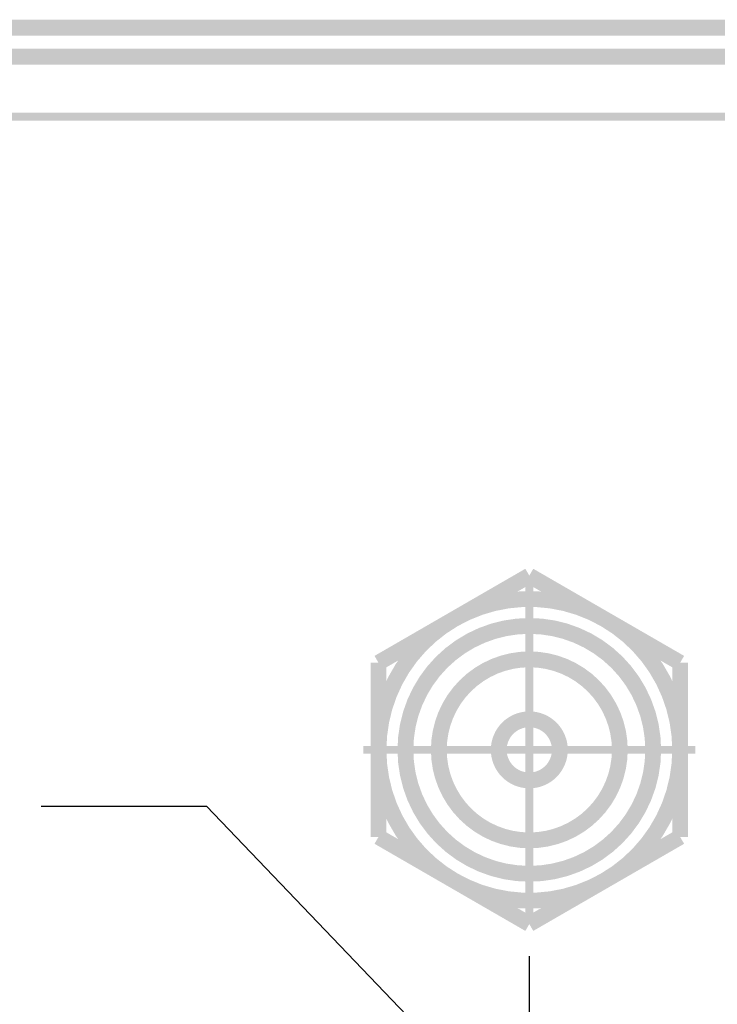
# Model space of a CAD drawing. Header units: millimetres. Extents: x 618 to 1482, y 17 to 575.
# Tile 62 of 96: x 1192 to 1214, y 175 to 206. Entities that reach past the tile are written whole.
import ezdxf

# ---------------------------------------------------------------- set-up
doc = ezdxf.new("R2010")
doc.units = ezdxf.units.MM
doc.linetypes.add('DOT_CENTER', pattern=[14, 12, -1, 0, -1])
doc.layers.add('1', color=7, linetype='Continuous')
doc.styles.add('CONVERTER_11', font='txt.shx', dxfattribs={"width": 0.9})
doc.dimstyles.new('ME10_DIM_32', dxfattribs={"dimtxt": 3.5, "dimasz": 0.18, "dimexe": 2.03, "dimexo": 1.27, "dimgap": 2.54, "dimtad": 1, "dimtih": 1, "dimtoh": 1, "dimlfac": 0.03937, "dimzin": 4, "dimdsep": 46, "dimtxsty": 'CONVERTER_11', "dimsah": 1, "dimcen": 0.09, "dimclrd": 140, "dimclre": 140, "dimclrt": 4, "dimadec": 0, "dimazin": 0, "dimtfac": 1, "dimtdec": 4, "dimtix": 1, "dimtofl": 0, "dimtmove": 0, "dimatfit": 0, "dimfxl": 1, "dimtolj": 1, "dimtzin": 0, "dimarcsym": 0})
doc.dimstyles.new('ME10_DIM_37', dxfattribs={"dimtxt": 3.5, "dimasz": 0.18, "dimexe": 2.03, "dimexo": 1.27, "dimgap": 2.54, "dimtad": 1, "dimlfac": 0.03937, "dimzin": 4, "dimdsep": 46, "dimtxsty": 'CONVERTER_11', "dimsah": 1, "dimcen": 0.09, "dimclrd": 140, "dimclre": 140, "dimclrt": 4, "dimadec": 0, "dimazin": 0, "dimtfac": 1, "dimtdec": 4, "dimtix": 1, "dimtofl": 0, "dimtmove": 0, "dimatfit": 0, "dimfxl": 1, "dimtolj": 1, "dimtzin": 0, "dimarcsym": 0})

# ---------------------------------------------------------------- blocks, each defined once
blk = doc.blocks.new('Chassis_Octoclock_Ettus__133', base_point=(828.296, 162.682))
at = {"color": 124, "linetype": 'Continuous', "const_width": 0.25}
blk.add_lwpolyline([(829.626, 202.942), (1264.854, 202.942)], dxfattribs=at)
blk = doc.blocks.new('Assy_Chassis_Octoclock_Ettus__134', base_point=(828.226, 162.682))
blk.add_blockref('Chassis_Octoclock_Ettus__133', (828.296, 162.682))
blk = doc.blocks.new('nut_hex_power-conn_722RA__173', base_point=(1202.883, 177.209))
at = {"color": 7, "linetype": 'Continuous', "const_width": 0.5}
for points in [[(1207.895, 188.458), (1205.514, 187.083)], [(1210.276, 187.083), (1207.895, 188.458)], [(1205.514, 187.083), (1203.133, 185.708)], [(1212.658, 185.708), (1210.276, 187.083)], [(1203.133, 185.708), (1203.133, 182.958)], [(1212.658, 182.958), (1212.658, 185.708)], [(1203.133, 182.958), (1203.133, 180.209)], [(1212.658, 180.209), (1212.658, 182.958)], [(1203.133, 180.209), (1205.514, 178.834)], [(1210.276, 178.834), (1212.658, 180.209)], [(1205.514, 178.834), (1207.895, 177.459)], [(1207.895, 177.459), (1210.276, 178.834)]]:
    blk.add_lwpolyline(points, dxfattribs=at)
for points in [[(1210.276, 187.083, 0.267949), (1205.514, 187.083, 0.267949)], [(1205.514, 187.083, 0.267949), (1203.133, 182.958, 0.267949)], [(1212.658, 182.958, 0.267949), (1210.276, 187.083, 0.267949)], [(1203.133, 182.958, 0.267949), (1205.514, 178.834, 0.267949)], [(1210.276, 178.834, 0.267949), (1212.658, 182.958, 0.267949)], [(1205.514, 178.834, 0.267949), (1210.276, 178.834, 0.267949)]]:
    blk.add_lwpolyline(points, format="xyb", dxfattribs=at)
at = {"layer": '1', "color": 30, "linetype": 'DOT_CENTER', "const_width": 0.25}
for points in [[(1207.895, 188.197), (1207.895, 177.72)], [(1213.134, 182.958), (1202.656, 182.958)]]:
    blk.add_lwpolyline(points, dxfattribs=at)
blk = doc.blocks.new('CONN_JACK_POWER_RA_722RA__174', base_point=(1203.733, 178.797))
at = {"color": 7, "linetype": 'Continuous', "const_width": 0.5}
for points in [[(1203.983, 182.958, 1), (1211.807, 182.958, 1)], [(1205.038, 182.958, 1), (1210.753, 182.958, 1)], [(1206.93, 182.958, 1), (1208.86, 182.958, 1)]]:
    blk.add_lwpolyline(points, format="xyb", close=True, dxfattribs=at)
blk = doc.blocks.new('CCA_Octoclock_Ettus__199', base_point=(876.835, 173.971))
for name, p in [('nut_hex_power-conn_722RA__173', (1202.883, 177.209)), ('CONN_JACK_POWER_RA_722RA__174', (1203.733, 178.797))]:
    blk.add_blockref(name, p)
blk = doc.blocks.new('Cover_Chassis_Octoclock_Ettus__200', base_point=(829.566, 204.592))
at = {"color": 7, "linetype": 'Continuous', "const_width": 0.5}
for points in [[(1263.902, 205.757), (830.578, 205.757)], [(1263.902, 204.842), (830.578, 204.842)]]:
    blk.add_lwpolyline(points, dxfattribs=at)
blk = doc.blocks.new('Assy_Octoclock_Ettus__201', base_point=(828.226, 162.682))
for name, p in [('Cover_Chassis_Octoclock_Ettus__200', (829.566, 204.592)), ('Assy_Chassis_Octoclock_Ettus__134', (828.226, 162.682)), ('CCA_Octoclock_Ettus__199', (876.835, 173.971))]:
    blk.add_blockref(name, p)
blk = doc.blocks.new('*D264')
at = {"layer": '1', "color": 140, "linetype": 'Continuous'}
for p, q in [((1192.483, 181.176), (1197.703, 181.176)), ((1197.703, 181.176), (1204.262, 174.33)), ((1204.262, 174.33), (1275.425, 174.33))]:
    blk.add_line(p, q, dxfattribs=at)
at = {"layer": '1', "color": 4, "insert": (1278.805, 172.838), "char_height": 3.5, "attachment_point": 7, "line_spacing_factor": 0.60024, "style": 'CONVERTER_11'}
blk.add_mtext('\\C4;19X\\C4;.72', dxfattribs=at)
blk = doc.blocks.new('*D269')
at = {"layer": '1', "color": 140, "linetype": 'Continuous'}
blk.add_line((1207.895, 176.45), (1207.895, 157.583), dxfattribs=at)
at = {"layer": '1', "color": 4, "insert": (1209.645, 143.405), "char_height": 3.5, "attachment_point": 7, "rotation": 90, "line_spacing_factor": 0.60024, "style": 'CONVERTER_11'}
blk.add_mtext('14.94', dxfattribs=at)
blk = doc.blocks.new('FRONT1__202', base_point=(1047.24, 184.91))
blk.add_blockref('Assy_Octoclock_Ettus__201', (828.226, 162.682))
at = {"layer": '1'}
dim = blk.add_ordinate_dim(feature_location=(1191.213, 181.176), offset=(84.722, -6.588), dtype=0, origin=(830.446, 162.932), dimstyle='ME10_DIM_32', override={"dimpost": '19X<>'}, dxfattribs=at)
dim.commit()
dim.dimension.update_dxf_attribs({"geometry": '*D264', "text_midpoint": (1285.884, 174.588)})
dim = blk.add_ordinate_dim(feature_location=(1207.895000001, 177.719679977), offset=(0, -20.137141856), dtype=1, origin=(828.546000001, 164.832229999), dimstyle='ME10_DIM_37', dxfattribs=at)
dim.commit()
dim.dimension.update_dxf_attribs({"geometry": '*D269', "text_midpoint": (1207.895000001, 149.223788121)})

msp = doc.modelspace()

# ---------------------------------------------------------------- block references
msp.add_blockref('FRONT1__202', (1047.24, 184.91))

doc.saveas('drawing.dxf')
